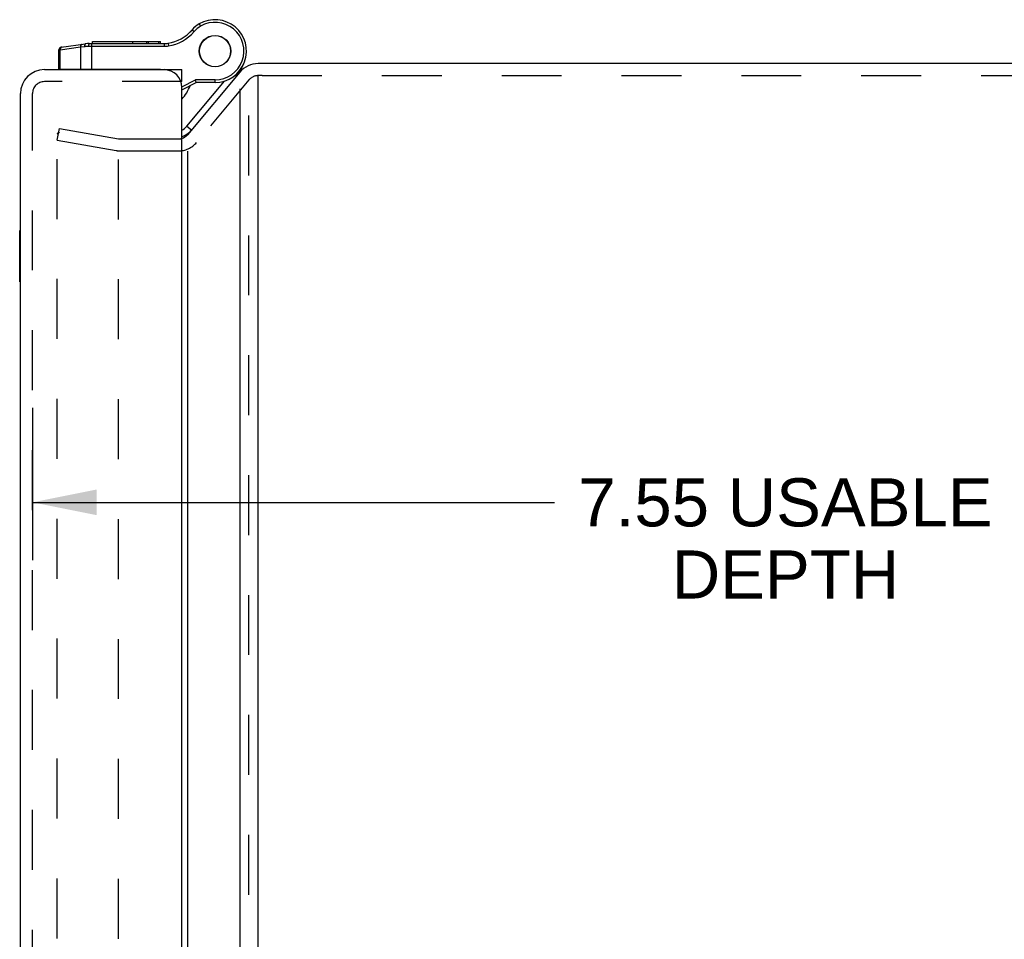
# Model space of a CAD drawing. Header units: inches. Extents: x 0 to 54.6, y 0 to 35.4.
# Tile 17 of 18: x 26 to 31, y 19.3 to 23.9. Entities that reach past the tile are written whole.
import ezdxf

# ---------------------------------------------------------------- set-up
doc = ezdxf.new("R2010")
doc.units = ezdxf.units.IN
doc.header["$LTSCALE"] = 3.005357
doc.header["$MEASUREMENT"] = 0
doc.linetypes.add('HIDDEN', pattern=[0.2, 0.1, -0.1])
doc.layers.get('0').update_dxf_attribs({"linetype": 'CONTINUOUS'})
for name, color, linetype in [('DEFAULT_2', 8, 'HIDDEN'), ('DIMENSIONS', 7, 'CONTINUOUS'), ('DOOR_ASSEMBLY', 7, 'CONTINUOUS')]:
    doc.layers.add(name, color=color, linetype=linetype)
doc.styles.get("Standard").update_dxf_attribs({"font": 'arial.ttf'})
doc.dimstyles.new('DIMSTYLE_1', dxfattribs={"dimtxt": 0.241071, "dimasz": 0.321429, "dimexe": 0.09, "dimexo": 0.07, "dimgap": 0.0375, "dimtad": 0, "dimtih": 1, "dimtoh": 1, "dimzin": 4, "dimdsep": 46, "dimtxsty": 'Standard', "dimblk": '_FILLED', "dimblk1": '_FILLED', "dimblk2": '_FILLED', "dimcen": 0.09, "dimadec": 3, "dimazin": 1, "dimtfac": 1, "dimtdec": 3, "dimtofl": 0, "dimtmove": 0, "dimatfit": 3, "dimldrblk": '_FILLED', "dimfxl": 0, "dimtolj": 1, "dimtzin": 4, "dimarcsym": 0})

# ---------------------------------------------------------------- blocks, each defined once
blk = doc.blocks.new('_FILLED')
at = {"color": 0, "linetype": 'ByBlock'}
blk.add_solid([(0, 0), (-1, 0.2), (-1, -0.2)], dxfattribs=at)
blk = doc.blocks.new('*D15')
at = {"layer": 'DIMENSIONS', "color": 2, "linetype": 'Continuous'}
for p, q in [((26.0852, 21.9363), (26.0852, 21.1728)), ((33.6392, 21.9363), (33.6392, 21.1728)), ((26.0852, 21.4621), (28.7043, 21.4621)), ((33.6392, 21.4621), (31.02, 21.4621))]:
    blk.add_line(p, q, dxfattribs=at)
at = {"layer": 'DIMENSIONS', "color": 2, "linetype": 'Continuous', "xscale": 0.3214285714, "yscale": 0.3214285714, "zscale": 0.3214285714, "rotation": 180}
blk.add_blockref('_FILLED', (26.0852, 21.4621), dxfattribs=at)
at = {"layer": 'DIMENSIONS', "color": 2, "linetype": 'Continuous', "xscale": 0.3214285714, "yscale": 0.3214285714, "zscale": 0.3214285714}
blk.add_blockref('_FILLED', (33.6392, 21.4621), dxfattribs=at)
at = {"layer": 'DIMENSIONS', "color": 2, "linetype": 'Continuous', "insert": (29.8622, 21.5826), "char_height": 0.241071, "width": 2.074648, "attachment_point": 2, "line_spacing_factor": 0.9}
blk.add_mtext('7.55 USABLE\\PDEPTH', dxfattribs=at)

msp = doc.modelspace()

# ---------------------------------------------------------------- linework, layer by layer
at = {"color": 3, "linetype": 'Continuous'}
for p, q in [((34.0902, 23.6613), (27.2171, 23.6613)), ((27.1252, 23.6185), (26.8623, 23.3051)), ((27.2171, 14.6817), (27.2171, 23.5994)), ((27.1252, 23.5358), (27.1252, 14.6862)), ((26.8623, 23.2225), (26.8623, 15.0021))]:
    msp.add_line(p, q, dxfattribs=at)
at = {"color": 7, "linetype": 'Continuous'}
for p, q in [((27.2171, 23.5994), (27.2171, 23.6013)), ((26.8745, 23.3206), (26.8752, 23.3206))]:
    msp.add_line(p, q, dxfattribs=at)
at = {"color": 3, "linetype": 'Continuous'}
for centre, radius, start, end in [((27.2171, 23.5413), 0.12, 90, 140), ((26.8163, 23.3437), 0.06, 288.3338, 320)]:
    msp.add_arc(centre, radius, start, end, dxfattribs=at)
at = {"layer": 'DEFAULT_2', "color": 8, "linetype": 'HIDDEN'}
for p, q in [((27.1712, 23.5799), (26.9082, 23.2665)), ((27.2366, 23.6013), (27.2171, 23.6013)), ((27.2366, 23.6013), (34.0638, 23.6013)), ((27.1712, 14.6862), (27.1712, 23.5358)), ((26.2098, 23.2778), (26.2203, 23.3369)), ((26.2203, 23.3369), (26.5171, 23.2846)), ((26.2098, 15.0685), (26.2098, 23.3075)), ((26.2098, 23.2778), (26.5067, 23.2255)), ((26.5275, 23.2837), (26.8163, 23.2837)), ((26.5171, 15.0667), (26.5171, 23.2119)), ((26.5275, 23.2237), (26.8163, 23.2237))]:
    msp.add_line(p, q, dxfattribs=at)
for points in [[(26.2098, 23.3075), (26.2099, 23.3082), (26.21, 23.3089), (26.2101, 23.3095), (26.2103, 23.3102), (26.2106, 23.3108), (26.2109, 23.3115), (26.2113, 23.312), (26.2117, 23.3126), (26.2121, 23.3131), (26.2127, 23.3136), (26.2132, 23.314), (26.2138, 23.3144), (26.2144, 23.3147), (26.215, 23.315), (26.2157, 23.3152), (26.2163, 23.3153), (26.217, 23.3154), (26.2177, 23.3155)], [(26.2177, 23.3155), (26.2184, 23.3154), (26.2191, 23.3153)]]:
    msp.add_lwpolyline(points, dxfattribs=at)
for centre, radius, start, end in [((27.2171, 23.5413), 0.06, 90, 140), ((26.5275, 23.3437), 0.06, 260, 270), ((26.8163, 23.3437), 0.06, 270, 288.3338), ((26.8163, 23.3437), 0.12, 270, 320), ((26.5275, 23.3437), 0.12, 260, 270)]:
    msp.add_arc(centre, radius, start, end, dxfattribs=at)
at = {"layer": 'DOOR_ASSEMBLY', "color": 7, "linetype": 'Continuous'}
for p, q in [((26.9217, 23.8602), (26.9218, 23.8602)), ((26.9217, 23.8602), (26.9283, 23.849)), ((26.9218, 23.8602), (26.9283, 23.849)), ((26.8858, 23.8303), (26.8956, 23.8218)), ((26.9283, 23.849), (26.9283, 23.849)), ((26.2288, 23.7434), (26.352, 23.7607)), ((26.3693, 23.7619), (26.7459, 23.7619)), ((26.3813, 23.7619), (26.3813, 23.6319)), ((26.3865, 23.7619), (26.3865, 23.7719)), ((26.3865, 23.7719), (26.7269, 23.7719)), ((26.3867, 23.7619), (26.3867, 23.7719)), ((26.5882, 23.7619), (26.5882, 23.7719)), ((26.6582, 23.7619), (26.6582, 23.7719)), ((26.6666, 23.7619), (26.6666, 23.7719)), ((26.7185, 23.7619), (26.7185, 23.7719)), ((26.7269, 23.7619), (26.7269, 23.7719)), ((26.7459, 23.7619), (26.7459, 23.7489)), ((26.7651, 23.7634), (26.7671, 23.7505)), ((26.2176, 23.7306), (26.2242, 23.7313)), ((26.2176, 23.6319), (26.2176, 23.7306)), ((26.2242, 23.7313), (26.3254, 23.7454)), ((26.2242, 23.6319), (26.2242, 23.7313)), ((26.2289, 23.7434), (26.2288, 23.7434)), ((26.2289, 23.7434), (26.2288, 23.7434)), ((26.3254, 23.7454), (26.3472, 23.7478)), ((26.3254, 23.7454), (26.3254, 23.6319)), ((26.3472, 23.7478), (26.3483, 23.748)), ((26.3483, 23.748), (26.3495, 23.7481)), ((26.3495, 23.7481), (26.3507, 23.7482)), ((26.3507, 23.7482), (26.3519, 23.7483)), ((26.3519, 23.7483), (26.3531, 23.7484)), ((26.3531, 23.7484), (26.3543, 23.7485)), ((26.3543, 23.7485), (26.3555, 23.7485)), ((26.3555, 23.7485), (26.3567, 23.7486)), ((26.3567, 23.7486), (26.358, 23.7487)), ((26.3598, 23.7488), (26.3611, 23.7488)), ((26.3611, 23.7488), (26.3624, 23.7488)), ((26.3624, 23.7488), (26.3636, 23.7488)), ((26.3636, 23.7488), (26.3649, 23.7489)), ((26.3649, 23.7489), (26.3662, 23.7489)), ((26.3663, 23.7515), (26.3662, 23.751)), ((26.3662, 23.751), (26.3662, 23.7506)), ((26.3662, 23.7506), (26.3662, 23.7502)), ((26.3662, 23.7502), (26.3662, 23.7497)), ((26.3662, 23.7497), (26.3662, 23.7493)), ((26.3662, 23.7493), (26.3662, 23.7489)), ((26.3662, 23.7489), (26.7459, 23.7489)), ((26.3663, 23.7523), (26.3663, 23.7519)), ((26.3663, 23.7519), (26.3663, 23.7515)), ((27.1476, 23.6664), (27.1478, 23.6668)), ((26.7276, 23.6319), (26.2176, 23.6319)), ((26.3076, 23.6319), (26.3076, 23.6313)), ((26.5676, 23.6319), (26.5676, 23.6313)), ((26.7276, 23.6319), (26.7276, 23.6313)), ((26.8352, 23.5713), (26.8352, 23.6313)), ((26.8351, 23.5444), (26.903, 23.5797)), ((26.8352, 23.5297), (26.9061, 23.5667)), ((26.8593, 23.3482), (27.0488, 23.5741)), ((26.9061, 23.5667), (26.903, 23.5797)), ((27.0011, 23.5797), (26.903, 23.5797)), ((27.0011, 23.5667), (26.9061, 23.5667)), ((27.0011, 23.5667), (27.0011, 23.5797)), ((26.8593, 23.3482), (26.8823, 23.3289)), ((26.0212, 22.5683), (26.0212, 22.8243)), ((26.0212, 22.8243), (26.0252, 22.8243)), ((26.0212, 22.5683), (26.0252, 22.5683))]:
    msp.add_line(p, q, dxfattribs=at)
at = {"layer": 'DOOR_ASSEMBLY', "color": 3, "linetype": 'Continuous'}
for p, q in [((26.1452, 23.6313), (26.8352, 23.6313)), ((26.0252, 14.8113), (26.0252, 23.5113)), ((26.8352, 14.7813), (26.8352, 23.5413))]:
    msp.add_line(p, q, dxfattribs=at)
at = {"layer": 'DOOR_ASSEMBLY', "color": 8, "linetype": 'HIDDEN'}
for p, q in [((26.8352, 23.5713), (26.1452, 23.5713)), ((26.0852, 14.8113), (26.0852, 23.5113))]:
    msp.add_line(p, q, dxfattribs=at)
at = {"layer": 'DOOR_ASSEMBLY', "color": 7, "linetype": 'Continuous'}
for points in [[(26.3352, 23.7583), (26.335, 23.7583), (26.3348, 23.7582), (26.3346, 23.7582), (26.3344, 23.7582), (26.3342, 23.7581), (26.334, 23.7581), (26.3339, 23.758), (26.3337, 23.758), (26.3335, 23.7579), (26.3333, 23.7579), (26.3331, 23.7578), (26.3329, 23.7577), (26.3327, 23.7577), (26.3326, 23.7576), (26.3324, 23.7575), (26.3322, 23.7574), (26.332, 23.7573), (26.3318, 23.7572), (26.3317, 23.7572), (26.3315, 23.7571), (26.3313, 23.757), (26.3312, 23.7569), (26.331, 23.7567), (26.3308, 23.7566), (26.3307, 23.7565), (26.3305, 23.7564), (26.3303, 23.7563), (26.3302, 23.7562), (26.33, 23.7561), (26.3299, 23.7559), (26.3297, 23.7558), (26.3296, 23.7557), (26.3294, 23.7555), (26.3293, 23.7554), (26.3291, 23.7552), (26.329, 23.7551), (26.3288, 23.755), (26.3287, 23.7548), (26.3286, 23.7547), (26.3284, 23.7545), (26.3283, 23.7543), (26.3282, 23.7542), (26.328, 23.754), (26.3279, 23.7539), (26.3278, 23.7537), (26.3277, 23.7535), (26.3276, 23.7533), (26.3274, 23.7532), (26.3273, 23.753), (26.3272, 23.7528), (26.3271, 23.7526), (26.327, 23.7525), (26.3269, 23.7523), (26.3268, 23.7521), (26.3267, 23.7519), (26.3266, 23.7517), (26.3265, 23.7515), (26.3265, 23.7513), (26.3264, 23.7511), (26.3263, 23.7509), (26.3262, 23.7507), (26.3262, 23.7505), (26.3261, 23.7503), (26.326, 23.7501), (26.326, 23.7499), (26.3259, 23.7497), (26.3258, 23.7495), (26.3258, 23.7493), (26.3257, 23.7491), (26.3257, 23.7489), (26.3256, 23.7487), (26.3256, 23.7485), (26.3256, 23.7482), (26.3255, 23.748), (26.3255, 23.7478), (26.3255, 23.7476), (26.3254, 23.7474), (26.3254, 23.7472), (26.3254, 23.747), (26.3254, 23.7467), (26.3254, 23.7465), (26.3254, 23.7463), (26.3254, 23.7461), (26.3254, 23.7459), (26.3254, 23.7457), (26.3254, 23.7454)], [(26.352, 23.7607), (26.3519, 23.7606), (26.3518, 23.7606), (26.3517, 23.7606), (26.3516, 23.7606), (26.3514, 23.7605), (26.3513, 23.7605), (26.3512, 23.7605), (26.3511, 23.7604), (26.351, 23.7604), (26.3509, 23.7603), (26.3508, 23.7603), (26.3507, 23.7602), (26.3505, 23.7602), (26.3504, 23.7601), (26.3503, 23.76), (26.3502, 23.7599), (26.3501, 23.7599), (26.35, 23.7598), (26.3499, 23.7597), (26.3498, 23.7596), (26.3497, 23.7595), (26.3496, 23.7595), (26.3495, 23.7594), (26.3494, 23.7593), (26.3493, 23.7592), (26.3492, 23.7591), (26.3491, 23.759), (26.349, 23.7589), (26.3489, 23.7587), (26.3489, 23.7586), (26.3488, 23.7585), (26.3487, 23.7584), (26.3486, 23.7583), (26.3485, 23.7581), (26.3484, 23.758), (26.3483, 23.7579), (26.3483, 23.7577), (26.3482, 23.7576), (26.3481, 23.7575), (26.348, 23.7573), (26.348, 23.7572), (26.3479, 23.757), (26.3478, 23.7569), (26.3478, 23.7567), (26.3477, 23.7566), (26.3476, 23.7564), (26.3476, 23.7562), (26.3475, 23.7561), (26.3474, 23.7559), (26.3474, 23.7557), (26.3473, 23.7556), (26.3473, 23.7554), (26.3472, 23.7552), (26.3472, 23.7551), (26.3471, 23.7549), (26.3471, 23.7547), (26.347, 23.7545), (26.347, 23.7543), (26.3469, 23.7541), (26.3469, 23.754), (26.3469, 23.7538), (26.3468, 23.7536), (26.3468, 23.7534), (26.3468, 23.7532), (26.3467, 23.753), (26.3467, 23.7528), (26.3467, 23.7526), (26.3466, 23.7524), (26.3466, 23.7522), (26.3466, 23.752), (26.3466, 23.7518), (26.3466, 23.7516), (26.3466, 23.7514), (26.3465, 23.7512), (26.3465, 23.751), (26.3465, 23.7508), (26.3465, 23.7506), (26.3465, 23.7503), (26.3465, 23.7501), (26.3465, 23.7499), (26.3465, 23.7497), (26.3465, 23.7495), (26.3465, 23.7493), (26.3465, 23.7491), (26.3465, 23.7489), (26.3465, 23.7486), (26.3466, 23.7484), (26.3466, 23.7482), (26.3466, 23.748), (26.3466, 23.7478)], [(26.3693, 23.7619), (26.3693, 23.7619), (26.3692, 23.7619), (26.3692, 23.7618), (26.3691, 23.7618), (26.3691, 23.7618), (26.369, 23.7618), (26.369, 23.7618), (26.3689, 23.7618), (26.3689, 23.7617), (26.3688, 23.7617), (26.3688, 23.7616), (26.3687, 23.7616), (26.3687, 23.7616), (26.3686, 23.7615), (26.3686, 23.7615), (26.3685, 23.7614), (26.3685, 23.7613), (26.3684, 23.7613), (26.3684, 23.7612), (26.3683, 23.7611), (26.3683, 23.7611), (26.3682, 23.761), (26.3682, 23.7609), (26.3681, 23.7608), (26.3681, 23.7607), (26.368, 23.7607), (26.368, 23.7606), (26.3679, 23.7605), (26.3679, 23.7604), (26.3678, 23.7603), (26.3678, 23.7602), (26.3677, 23.7601), (26.3677, 23.7599), (26.3677, 23.7598), (26.3676, 23.7597), (26.3676, 23.7596), (26.3675, 23.7595), (26.3675, 23.7593), (26.3674, 23.7592), (26.3674, 23.7591), (26.3674, 23.7589), (26.3673, 23.7588), (26.3673, 23.7587), (26.3672, 23.7585), (26.3672, 23.7584), (26.3672, 23.7582), (26.3671, 23.7581), (26.3671, 23.7579), (26.367, 23.7577), (26.367, 23.7576), (26.367, 23.7574), (26.3669, 23.7573), (26.3669, 23.7571), (26.3669, 23.7569), (26.3668, 23.7568), (26.3668, 23.7566), (26.3668, 23.7564), (26.3668, 23.7562), (26.3667, 23.756), (26.3667, 23.7559), (26.3667, 23.7557), (26.3666, 23.7555), (26.3666, 23.7553), (26.3666, 23.7551), (26.3666, 23.7549), (26.3665, 23.7547), (26.3665, 23.7545), (26.3665, 23.7543), (26.3665, 23.7541), (26.3665, 23.7539), (26.3664, 23.7537), (26.3664, 23.7535), (26.3664, 23.7533), (26.3664, 23.7531), (26.3664, 23.7529), (26.3663, 23.7527), (26.3663, 23.7523)], [(26.2341, 23.7442), (26.2339, 23.7441), (26.2337, 23.7441), (26.2335, 23.7441), (26.2333, 23.744), (26.2331, 23.744), (26.2329, 23.7439), (26.2327, 23.7439), (26.2325, 23.7438), (26.2323, 23.7438), (26.2322, 23.7437), (26.232, 23.7436), (26.2318, 23.7436), (26.2316, 23.7435), (26.2314, 23.7434), (26.2313, 23.7434), (26.2311, 23.7433), (26.2309, 23.7432), (26.2307, 23.7431), (26.2305, 23.743), (26.2304, 23.7429), (26.2302, 23.7428), (26.23, 23.7427), (26.2299, 23.7426), (26.2297, 23.7425), (26.2295, 23.7424), (26.2294, 23.7423), (26.2292, 23.7422), (26.229, 23.742), (26.2289, 23.7419), (26.2287, 23.7418), (26.2286, 23.7417), (26.2284, 23.7415), (26.2283, 23.7414), (26.2281, 23.7412), (26.228, 23.7411), (26.2278, 23.741), (26.2277, 23.7408), (26.2276, 23.7407), (26.2274, 23.7405), (26.2273, 23.7404), (26.2272, 23.7402), (26.227, 23.74), (26.2269, 23.7399), (26.2268, 23.7397), (26.2267, 23.7395), (26.2265, 23.7394), (26.2264, 23.7392), (26.2263, 23.739), (26.2262, 23.7389), (26.2261, 23.7387), (26.226, 23.7385), (26.2259, 23.7383), (26.2258, 23.7381), (26.2257, 23.7379), (26.2256, 23.7378), (26.2255, 23.7376), (26.2254, 23.7374), (26.2253, 23.7372), (26.2253, 23.737), (26.2252, 23.7368), (26.2251, 23.7366), (26.225, 23.7364), (26.225, 23.7362), (26.2249, 23.736), (26.2248, 23.7358), (26.2248, 23.7356), (26.2247, 23.7354), (26.2247, 23.7352), (26.2246, 23.7349), (26.2246, 23.7347), (26.2245, 23.7345), (26.2245, 23.7343), (26.2244, 23.7341), (26.2244, 23.7339), (26.2244, 23.7337), (26.2243, 23.7335), (26.2243, 23.7332), (26.2243, 23.733), (26.2243, 23.7328), (26.2243, 23.7326), (26.2242, 23.7324), (26.2242, 23.7322), (26.2242, 23.7319), (26.2242, 23.7317), (26.2242, 23.7315), (26.2242, 23.7313)], [(26.358, 23.7487), (26.3592, 23.7487), (26.3598, 23.7488)]]:
    msp.add_lwpolyline(points, dxfattribs=at)
for radius in [0.079, 0.078]:
    msp.add_circle((27.0011, 23.7242), radius, dxfattribs=at)
for centre, radius, start, end in [((27.0011, 23.7242), 0.1575, 120.2787, 142.6869), ((26.9933, 23.7375), 0.1421, 120.265, 139.2067), ((27.0011, 23.7242), 0.1575, 270, 120.265), ((27.0011, 23.7242), 0.1445, 270, 120.265), ((26.7343, 23.961), 0.2, 278.8401, 319.2067), ((26.7343, 23.961), 0.213, 278.8401, 319.2067), ((26.9933, 23.7375), 0.1291, 120.265, 139.2067), ((26.3693, 23.6369), 0.125, 90, 97.9618), ((26.7459, 23.8869), 0.125, 270, 278.8401), ((26.2306, 23.7306), 0.013, 97.9757, 180), ((26.7459, 23.8869), 0.138, 270, 278.8401), ((26.9055, 23.7612), 0.26, 320, 338.622), ((26.6789, 23.6238), 0.21, 318.0797, 339.7019), ((26.7865, 23.4093), 0.095, 300.809, 320), ((26.7865, 23.4093), 0.125, 292.9097, 320)]:
    msp.add_arc(centre, radius, start, end, dxfattribs=at)
at = {"layer": 'DOOR_ASSEMBLY', "color": 3, "linetype": 'Continuous'}
for centre, radius, start, end in [((26.1452, 23.5113), 0.12, 90, 180), ((26.7452, 23.5413), 0.09, 0, 90)]:
    msp.add_arc(centre, radius, start, end, dxfattribs=at)
at = {"layer": 'DOOR_ASSEMBLY', "color": 8, "linetype": 'HIDDEN'}
msp.add_arc((26.1452, 23.5113), 0.06, 90, 180, dxfattribs=at)

# ---------------------------------------------------------------- dimensions: what is measured, and where the dimension line sits
at = {"layer": 'DIMENSIONS', "color": 2, "linetype": 'Continuous'}
dim = msp.add_linear_dim(base=(26.0852, 21.4621), p1=(33.6392, 22.0063), p2=(26.0852, 22.0063), angle=180, text='<> USABLE\\PDEPTH', dimstyle='DIMSTYLE_1', dxfattribs=at)
dim.commit()
dim.dimension.update_dxf_attribs({"geometry": '*D15', "text_midpoint": (29.8622, 21.2813), "dimtype": 160})

doc.saveas('drawing.dxf')
